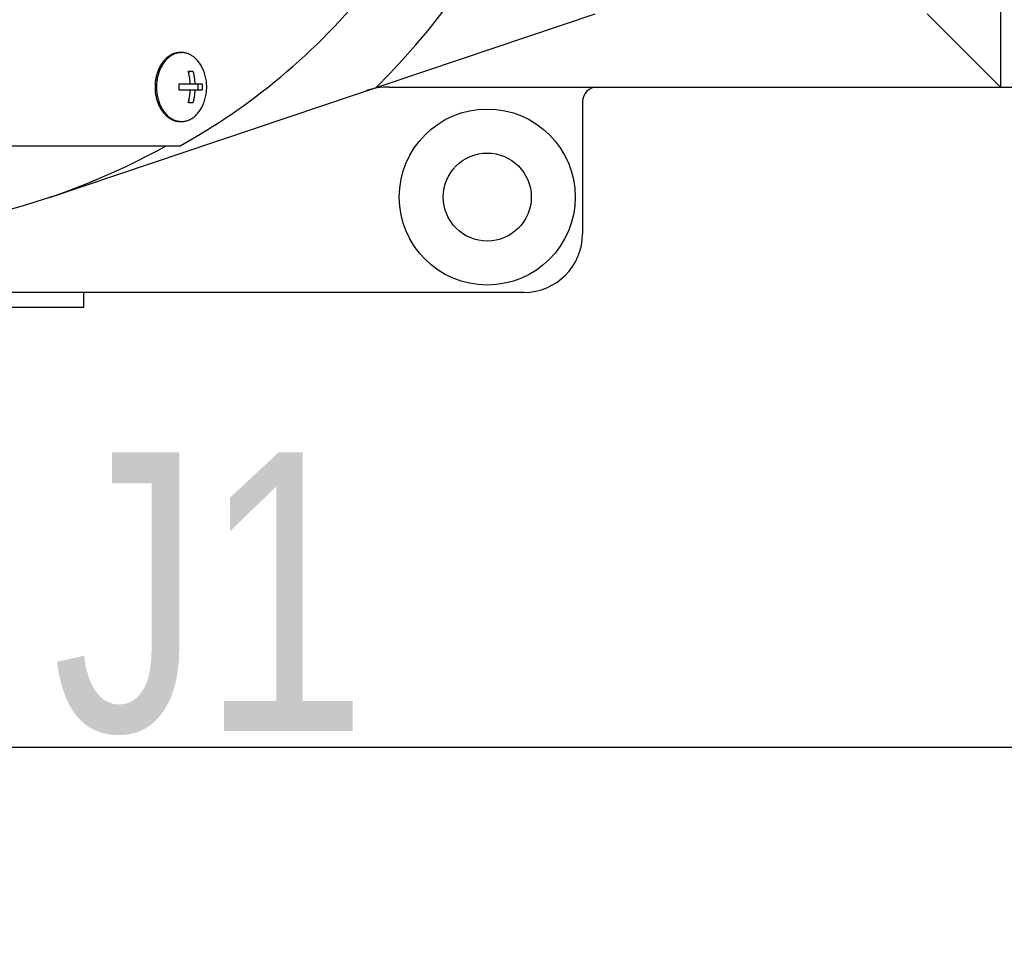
# Model space of a CAD drawing. Header units: millimetres. Extents: x 0 to 594, y 0 to 420.
# Tile 17 of 256: x 131 to 144, y 266 to 279. Entities that reach past the tile are written whole.
import ezdxf

# ---------------------------------------------------------------- set-up
doc = ezdxf.new("R2010")
doc.units = ezdxf.units.MM
doc.header["$LTSCALE"] = 32.67
doc.linetypes.add('PHANTOM', pattern=[0.8, 0.45, -0.05, 0.1, -0.05, 0.1, -0.05])
doc.layers.get('0').update_dxf_attribs({"linetype": 'CONTINUOUS'})
for name, color, linetype in [('CRV', 7, 'CONTINUOUS'), ('DRA_ITEM', 7, 'CONTINUOUS'), ('DRIV_DIM', 7, 'CONTINUOUS')]:
    doc.layers.add(name, color=color, linetype=linetype)
doc.styles.get("Standard").update_dxf_attribs({"font": 'txt', "width": 0.8})
doc.dimstyles.new('DIMSTYLE_1', dxfattribs={"dimtxt": 3.8, "dimasz": 1.8, "dimexe": 0.18, "dimexo": 0.0625, "dimgap": 0.09, "dimtad": 1, "dimdec": 3, "dimlfac": 10, "dimdsep": 46, "dimtxsty": 'STANDARD', "dimblk": 'OPEN', "dimblk1": 'OPEN', "dimblk2": 'OPEN', "dimcen": 0.09, "dimadec": 0, "dimazin": 0, "dimtp": 0.001, "dimtm": 0.001, "dimtfac": 1, "dimtdec": 3, "dimtofl": 0, "dimtmove": 0, "dimatfit": 3, "dimldrblk": 'OPEN', "dimfxl": 1, "dimtolj": 1, "dimarcsym": 0})
doc.dimstyles.new('DIMSTYLE_4', dxfattribs={"dimtxt": 3.8, "dimasz": 1.8, "dimexe": 0.18, "dimexo": 0.0625, "dimgap": 0.09, "dimtad": 1, "dimdec": 3, "dimlfac": 10, "dimdsep": 46, "dimtxsty": 'STANDARD', "dimblk": 'OPEN', "dimblk1": 'OPEN', "dimblk2": 'OPEN', "dimcen": 0.09, "dimadec": 0, "dimazin": 0, "dimtp": 0.5, "dimtm": 0.5, "dimtfac": 1, "dimtdec": 3, "dimtofl": 0, "dimtmove": 0, "dimatfit": 3, "dimldrblk": 'OPEN', "dimfxl": 1, "dimtolj": 1, "dimarcsym": 0})

# ---------------------------------------------------------------- blocks, each defined once
blk = doc.blocks.new('*D15')
at = {"layer": 'DRIV_DIM', "color": 2, "linetype": 'CONTINUOUS'}
for p, q in [((126.436, 285.704), (64.053, 285.704)), ((129.414, 285.444), (190.849, 274.611))]:
    blk.add_line(p, q, dxfattribs=at)
for points in [[(66.695, 283.913), (66.053, 285.704), (65.463, 283.896)], [(189.146, 273.075), (188.88, 274.958), (187.937, 273.306)]]:
    blk.add_lwpolyline(points, dxfattribs=at)
for start, end in [(180, 265), (265, 350)]:
    blk.add_arc((127.936, 285.704), 61.884, start, end, dxfattribs=at)
at = {"layer": 'DRIV_DIM', "color": 2, "linetype": 'CONTINUOUS', "width": 0.766667}
blk.add_text('170%%d', height=3.8, rotation=-14.8781, dxfattribs=at).set_placement((104.864, 221.551))
blk = doc.blocks.new('_OPEN')
at = {"color": 0, "linetype": 'BYBLOCK'}
for p, q in [((0, 0), (-1, 0.342)), ((-1, -0.342), (0, 0)), ((-1, 0), (0, 0))]:
    blk.add_line(p, q, dxfattribs=at)
blk = doc.blocks.new('*D33')
at = {"layer": 'DRIV_DIM', "color": 2, "linetype": 'CONTINUOUS'}
for p, q in [((121.436, 302.204), (215.593, 302.204)), ((213.593, 302.204), (213.593, 285.704)), ((213.593, 269.204), (213.593, 285.704)), ((121.436, 269.204), (215.593, 269.204))]:
    blk.add_line(p, q, dxfattribs=at)
at = {"layer": 'DRIV_DIM', "color": 2, "linetype": 'CONTINUOUS', "xscale": 1.8, "yscale": 1.8, "zscale": 1.8}
for p, rotation in [((213.593, 302.204), 90), ((213.593, 269.204), 270)]:
    blk.add_blockref('_OPEN', p, dxfattribs=dict(at, rotation=rotation))
at = {"layer": 'DRIV_DIM', "color": 2, "linetype": 'CONTINUOUS', "width": 0.8}
blk.add_text('330', height=3.8, rotation=90, dxfattribs=at).set_placement((212.643, 280.32))

msp = doc.modelspace()

# ---------------------------------------------------------------- linework, layer by layer
at = {"color": 7, "linetype": 'CONTINUOUS'}
for p, q in [((143.93637, 293.2043), (143.93637, 278.2043)), ((130.96561, 276.70021), (138.40877, 279.2043)), ((143.93637, 278.2043), (142.93637, 279.2043)), ((132.74824, 278.6743), (132.76802, 278.6743)), ((132.86045, 278.4193), (132.92303, 278.4193)), ((132.86526, 278.4193), (132.86526, 278.3994)), ((132.73528, 278.2473), (133.0482, 278.2473)), ((132.99043, 278.2473), (132.99043, 278.1613)), ((135.60008, 278.2043), (144.26637, 278.2043)), ((133.0482, 278.1613), (132.73528, 278.1613)), ((132.92303, 277.9893), (132.86045, 277.9893)), ((132.86526, 278.00921), (132.86526, 277.9893)), ((138.23637, 278.0043), (138.23637, 276.2043)), ((132.74824, 277.7343), (132.76802, 277.7343)), ((127.83637, 277.4043), (132.74824, 277.4043)), ((137.43637, 275.4043), (127.93637, 275.4043)), ((131.43637, 275.2043), (131.43637, 275.4043)), ((127.93637, 275.2043), (131.43637, 275.2043))]:
    msp.add_line(p, q, dxfattribs=at)
for radius in [1.2, 0.6]:
    msp.add_circle((136.93637, 276.7043), radius, dxfattribs=at)
for centre, radius, start, end in [((127.93637, 285.7043), 10.6, 314.928042, 45.071958), ((135.60008, 277.2043), 1, 90, 108.594438), ((138.43637, 278.0043), 0.2, 90, 180), ((127.93637, 285.7043), 9.5, 270, 299.110367), ((137.43637, 276.2043), 0.8, 270, 360)]:
    msp.add_arc(centre, radius, start, end, dxfattribs=at)
for points, knots in [([(132.74822, 277.40433), (133.0412, 277.56591), (133.82246, 278.05853), (134.9687, 279.06702), (136.05914, 280.49172), (136.86859, 282.11516), (137.36655, 283.875), (137.53462, 285.7043), (137.36655, 287.5336), (136.86859, 289.29345), (136.05914, 290.91689), (134.9687, 292.34158), (133.82246, 293.35007), (133.0412, 293.8427), (132.74822, 294.00427)], [0, 0, 0, 0, 0.05016787, 0.13816868, 0.22732689, 0.31754122, 0.40855558, 0.5, 0.59144442, 0.68245878, 0.77267311, 0.86183132, 0.94983213, 1, 1, 1, 1]), ([(132.74824, 278.6743), (132.73389, 278.6743), (132.70495, 278.67178), (132.66242, 278.66056), (132.62131, 278.64208), (132.58229, 278.61669), (132.54596, 278.58483), (132.51287, 278.54702), (132.48351, 278.50386), (132.45833, 278.45603), (132.43772, 278.40428), (132.42197, 278.34941), (132.41134, 278.29228), (132.40598, 278.23378), (132.40598, 278.17482), (132.41134, 278.11632), (132.42197, 278.05919), (132.43772, 278.00433), (132.45833, 277.95258), (132.48351, 277.90474), (132.51287, 277.86158), (132.54596, 277.82377), (132.58229, 277.79191), (132.62131, 277.76653), (132.66242, 277.74805), (132.70495, 277.73682), (132.73389, 277.7343), (132.74824, 277.7343)], [0, 0, 0, 0, 0.03354694, 0.06755348, 0.10243314, 0.13851713, 0.17603334, 0.21509999, 0.25573007, 0.29784229, 0.34127505, 0.38580145, 0.43114441, 0.47699136, 0.52300864, 0.56885559, 0.61419855, 0.65872495, 0.70215771, 0.74426993, 0.78490001, 0.82396666, 0.86148287, 0.89756686, 0.93244652, 0.96645306, 1, 1, 1, 1]), ([(132.74834, 278.67352), (132.73861, 278.67275), (132.71242, 278.66913), (132.67057, 278.6565), (132.62452, 278.63271), (132.58153, 278.6002), (132.54243, 278.55971), (132.50799, 278.51207), (132.47884, 278.45826), (132.45556, 278.39936), (132.4386, 278.33656), (132.42829, 278.2711), (132.42483, 278.2043), (132.42829, 278.13751), (132.4386, 278.07205), (132.45556, 278.00924), (132.47884, 277.95034), (132.50799, 277.89653), (132.54243, 277.8489), (132.58153, 277.8084), (132.62452, 277.7759), (132.67057, 277.7521), (132.71242, 277.73948), (132.73861, 277.73586), (132.74834, 277.73509)], [0, 0, 0, 0, 0.02351061, 0.06355109, 0.10488607, 0.14796545, 0.19305501, 0.24023475, 0.28941592, 0.34036709, 0.39274337, 0.44611579, 0.5, 0.55388421, 0.60725663, 0.65963291, 0.71058408, 0.75976525, 0.80694499, 0.85203455, 0.89511393, 0.93644891, 0.97648939, 1, 1, 1, 1]), ([(133.06827, 278.42941), (133.06439, 278.4392), (133.05215, 278.4676), (133.02806, 278.51207), (132.99361, 278.55971), (132.95451, 278.6002), (132.91152, 278.63271), (132.86547, 278.6565), (132.81731, 278.67103), (132.78432, 278.6743), (132.76802, 278.6743)], [0, 0, 0, 0, 0.07680238, 0.2255437, 0.36823199, 0.50459884, 0.63488619, 0.75989785, 0.88099452, 1, 1, 1, 1]), ([(132.88633, 278.2473), (132.8861, 278.25187), (132.88557, 278.26139), (132.88449, 278.27625), (132.88303, 278.29235), (132.88112, 278.30975), (132.87865, 278.32857), (132.87551, 278.34889), (132.87154, 278.37085), (132.86658, 278.39454), (132.86264, 278.41085), (132.86045, 278.4193)], [0, 0, 0, 0, 0.07872342, 0.16410971, 0.25666057, 0.35694047, 0.46558553, 0.58334052, 0.71107983, 0.84966592, 1, 1, 1, 1]), ([(132.92303, 278.4193), (132.92522, 278.41085), (132.92917, 278.39454), (132.93413, 278.37085), (132.93809, 278.34889), (132.94124, 278.32857), (132.9437, 278.30975), (132.94562, 278.29235), (132.94707, 278.27625), (132.94815, 278.26139), (132.94869, 278.25187), (132.94891, 278.2473)], [0, 0, 0, 0, 0.15033408, 0.28892017, 0.41665948, 0.53441447, 0.64305953, 0.74333943, 0.83589029, 0.92127658, 1, 1, 1, 1]), ([(133.06827, 277.9792), (133.07779, 278.00316), (133.09388, 278.05263), (133.10835, 278.12911), (133.11295, 278.20655), (133.10781, 278.28316), (133.09329, 278.35792), (133.07756, 278.40602), (133.06827, 278.42941)], [0, 0, 0, 0, 0.16786751, 0.3376293, 0.50540186, 0.67150999, 0.83619243, 1, 1, 1, 1]), ([(132.73528, 278.1613), (132.73577, 278.17086), (132.73643, 278.18996), (132.73643, 278.21864), (132.73577, 278.23775), (132.73528, 278.2473)], [0, 0, 0, 0, 0.33354713, 0.66645287, 1, 1, 1, 1]), ([(133.0482, 278.2473), (133.0487, 278.23775), (133.04936, 278.21864), (133.04936, 278.18996), (133.0487, 278.17086), (133.0482, 278.1613)], [0, 0, 0, 0, 0.33354713, 0.66645287, 1, 1, 1, 1]), ([(132.86045, 277.9893), (132.86264, 277.99775), (132.86658, 278.01407), (132.87154, 278.03776), (132.87551, 278.05971), (132.87865, 278.08004), (132.88112, 278.09885), (132.88303, 278.11626), (132.88449, 278.13235), (132.88557, 278.14722), (132.8861, 278.15674), (132.88633, 278.1613)], [0, 0, 0, 0, 0.15033408, 0.28892017, 0.41665948, 0.53441447, 0.64305953, 0.74333943, 0.83589029, 0.92127658, 1, 1, 1, 1]), ([(132.94891, 278.1613), (132.94869, 278.15674), (132.94815, 278.14722), (132.94707, 278.13235), (132.94562, 278.11626), (132.9437, 278.09885), (132.94124, 278.08004), (132.93809, 278.05971), (132.93413, 278.03776), (132.92917, 278.01407), (132.92522, 277.99775), (132.92303, 277.9893)], [0, 0, 0, 0, 0.07872342, 0.16410971, 0.25666057, 0.35694047, 0.46558553, 0.58334052, 0.71107983, 0.84966592, 1, 1, 1, 1]), ([(132.76802, 277.7343), (132.78432, 277.7343), (132.81731, 277.73757), (132.86547, 277.7521), (132.91152, 277.7759), (132.95451, 277.8084), (132.99361, 277.8489), (133.02806, 277.89653), (133.05215, 277.94101), (133.06439, 277.96941), (133.06827, 277.97919)], [0, 0, 0, 0, 0.11900548, 0.24010215, 0.36511381, 0.49540116, 0.63176801, 0.7744563, 0.92319762, 1, 1, 1, 1])]:
    msp.add_open_spline(points, degree=3, knots=knots, dxfattribs=at)
for points in [[(132.76802, 278.6743), (132.76146, 278.6743), (132.75489, 278.67404), (132.74834, 278.67352)], [(132.74834, 277.73509), (132.75489, 277.73457), (132.76146, 277.7343), (132.76802, 277.7343)]]:
    msp.add_open_spline(points, degree=3, dxfattribs=at)
at = {"layer": 'CRV', "color": 8, "linetype": 'PHANTOM'}
for radius, start in [(97.1741, 10), (89.1741, 10), (27.1916, 196.893684)]:
    msp.add_arc((127.93637, 285.7043), radius, start, 350, dxfattribs=at)

# ---------------------------------------------------------------- texts
at = {"layer": 'DRA_ITEM', "color": 2, "linetype": 'CONTINUOUS', "width": 0.8}
msp.add_text('J1', height=3.8, dxfattribs=at).set_placement((131.00513, 269.42165))

# ---------------------------------------------------------------- dimensions: what is measured, and where the dimension line sits
at = {"layer": 'DRIV_DIM', "color": 2, "linetype": 'CONTINUOUS'}
dim = msp.add_linear_dim(base=(213.5931, 269.2043), p1=(121.43637, 302.2043), p2=(121.43637, 269.2043), angle=270, dimstyle='DIMSTYLE_1', dxfattribs=at)
dim.commit()
dim.dimension.update_dxf_attribs({"geometry": '*D33', "text_midpoint": (210.7431, 284.8801), "dimtype": 160})
dim = msp.add_angular_dim_2l(base=(122.54287, 224.05624), line1=((126.43637, 285.7043), (64.05282, 285.7043)), line2=((190.84939, 274.61104), (129.41358, 285.44383)), dimstyle='DIMSTYLE_4', dxfattribs=at)
dim.commit()
dim.dimension.update_dxf_attribs({"geometry": '*D15', "text_midpoint": (110.98305, 221.8908), "dimtype": 162})

doc.saveas('drawing.dxf')
